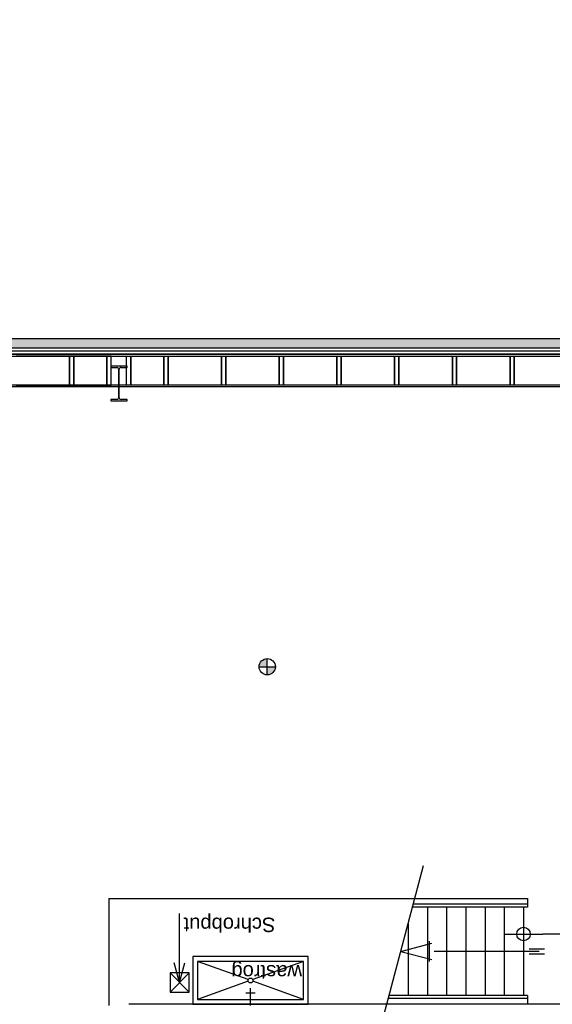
# Model space of a CAD drawing. Header units: metres. Extents: x 69472 to 71247, y 407524 to 411041.
# Tile 8 of 18: x 70301.38 to 70306.92, y 409277 to 409287.24. Entities that reach past the tile are written whole.
import ezdxf

# ---------------------------------------------------------------- set-up
doc = ezdxf.new("R2010")
doc.units = ezdxf.units.M
for name, color, linetype in [('N-BOCHTVERBREDING', 251, 'Continuous'), ('N-BOCHTVERBREDING-A', 253, 'Continuous'), ('N-GEBOUW', 251, 'Continuous')]:
    doc.layers.add(name, color=color, linetype=linetype)
doc.styles.add('Arial', font='arial.ttf')

msp = doc.modelspace()

# ---------------------------------------------------------------- hatches: boundary and pattern name
at = {"layer": 'N-BOCHTVERBREDING-A', "lineweight": -2, "transparency": 33554534}
h = msp.add_hatch(color=256, dxfattribs=at)
h.dxf.hatch_style = 1
edge = h.paths.add_edge_path()
edge.add_line((70302.661, 409259.18), (70300.08, 409259.01))
edge.add_line((70300.08, 409259.01), (70287.02, 409256.42))
edge.add_line((70287.02, 409256.42), (70282.11, 409255.36))
edge.add_line((70282.11, 409255.36), (70278.82, 409255.71))
edge.add_line((70278.82, 409255.71), (70274.75, 409258.18))
edge.add_line((70274.75, 409258.18), (70272.49, 409261.76))
edge.add_line((70272.49, 409261.76), (70272.03, 409270.27))
edge.add_line((70272.03, 409270.27), (70272.18, 409278.53))
edge.add_line((70272.18, 409278.53), (70272.55, 409282.08))
edge.add_line((70272.55, 409282.08), (70272.818, 409287.227))
edge.add_arc((70300.818, 409287.12), 28, 179.7801, 273.7749)
at = {"layer": 'N-GEBOUW', "lineweight": -2}
msp.add_hatch(color=256, dxfattribs=at).paths.add_polyline_path([(70296.267, 409283.918), (70296.362, 409283.823), (70313.535, 409283.824), (70313.535, 409283.919)], flags=0)
h = msp.add_hatch(color=256, dxfattribs=at)
h.paths.add_polyline_path([(70303.955, 409280.509), (70303.871, 409280.509, -0.414214), (70303.955, 409280.594)])
h.paths.add_polyline_path([(70303.955, 409280.425), (70303.955, 409280.509), (70304.04, 409280.509, -0.414214)])

# ---------------------------------------------------------------- linework, layer by layer
at = {"layer": 'N-BOCHTVERBREDING', "lineweight": -2}
msp.add_lwpolyline([(70302.661, 409259.18), (70300.08, 409259.01), (70287.02, 409256.42), (70282.11, 409255.36), (70278.82, 409255.71), (70274.75, 409258.18), (70272.49, 409261.76), (70272.03, 409270.27), (70272.18, 409278.53), (70272.55, 409282.08), (70272.818, 409287.227, 0.434785)], format="xyb", close=True, dxfattribs=at)
msp.add_lwpolyline([(70272.818, 409287.227, 0.434785), (70302.661, 409259.18)], format="xyb", dxfattribs=at)
at = {"layer": 'N-GEBOUW', "lineweight": -2}
for p, q in [((70313.535, 409283.919), (70296.267, 409283.918)), ((70296.362, 409283.823), (70313.535, 409283.824)), ((70308.066, 409283.788), (70296.397, 409283.788)), ((70308.066, 409283.758), (70296.427, 409283.758)), ((70296.427, 409283.758), (70308.066, 409283.758)), ((70296.449, 409283.736), (70308.066, 409283.736)), ((70301.9, 409283.736), (70301.344, 409283.736)), ((70301.9, 409283.436), (70301.9, 409283.736)), ((70301.944, 409283.736), (70301.9, 409283.736)), ((70301.9, 409283.736), (70301.9, 409283.436)), ((70302.288, 409283.736), (70301.944, 409283.736)), ((70301.944, 409283.736), (70301.944, 409283.436)), ((70301.944, 409283.436), (70301.944, 409283.736)), ((70302.288, 409283.436), (70302.288, 409283.736)), ((70302.332, 409283.736), (70302.288, 409283.736)), ((70302.288, 409283.736), (70302.288, 409283.436)), ((70302.332, 409283.436), (70302.332, 409283.736)), ((70302.492, 409283.436), (70302.492, 409283.736)), ((70302.492, 409283.736), (70302.536, 409283.736)), ((70302.536, 409283.436), (70302.536, 409283.736)), ((70302.536, 409283.736), (70302.88, 409283.736)), ((70302.536, 409283.736), (70302.536, 409283.436)), ((70302.88, 409283.736), (70302.88, 409283.436)), ((70302.88, 409283.436), (70302.88, 409283.736)), ((70302.88, 409283.736), (70302.924, 409283.736)), ((70302.924, 409283.436), (70302.924, 409283.736)), ((70302.924, 409283.736), (70303.48, 409283.736)), ((70302.924, 409283.736), (70302.924, 409283.436)), ((70303.48, 409283.736), (70303.48, 409283.436)), ((70303.48, 409283.436), (70303.48, 409283.736)), ((70303.48, 409283.736), (70303.524, 409283.736)), ((70303.524, 409283.436), (70303.524, 409283.736)), ((70303.524, 409283.736), (70304.08, 409283.736)), ((70303.524, 409283.736), (70303.524, 409283.436)), ((70304.08, 409283.736), (70304.08, 409283.436)), ((70304.08, 409283.436), (70304.08, 409283.736)), ((70304.08, 409283.736), (70304.124, 409283.736)), ((70304.124, 409283.436), (70304.124, 409283.736)), ((70304.124, 409283.736), (70304.68, 409283.736)), ((70304.124, 409283.736), (70304.124, 409283.436)), ((70304.68, 409283.736), (70304.68, 409283.436)), ((70304.68, 409283.436), (70304.68, 409283.736)), ((70304.68, 409283.736), (70304.724, 409283.736)), ((70304.724, 409283.436), (70304.724, 409283.736)), ((70304.724, 409283.736), (70305.28, 409283.736)), ((70304.724, 409283.736), (70304.724, 409283.436)), ((70305.28, 409283.736), (70305.28, 409283.436)), ((70305.28, 409283.436), (70305.28, 409283.736)), ((70305.28, 409283.736), (70305.324, 409283.736)), ((70305.324, 409283.436), (70305.324, 409283.736)), ((70305.324, 409283.736), (70305.88, 409283.736)), ((70305.324, 409283.736), (70305.324, 409283.436)), ((70305.88, 409283.736), (70305.88, 409283.436)), ((70305.88, 409283.436), (70305.88, 409283.736)), ((70305.88, 409283.736), (70305.924, 409283.736)), ((70305.924, 409283.436), (70305.924, 409283.736)), ((70305.924, 409283.736), (70306.48, 409283.736)), ((70305.924, 409283.736), (70305.924, 409283.436)), ((70306.48, 409283.736), (70306.48, 409283.436)), ((70306.48, 409283.436), (70306.48, 409283.736)), ((70306.48, 409283.736), (70306.524, 409283.736)), ((70306.524, 409283.436), (70306.524, 409283.736)), ((70306.524, 409283.736), (70307.08, 409283.736)), ((70306.524, 409283.736), (70306.524, 409283.436)), ((70302.327, 409283.633), (70302.327, 409283.62)), ((70302.497, 409283.633), (70302.327, 409283.633)), ((70302.327, 409283.62), (70302.39, 409283.62)), ((70302.408, 409283.602), (70302.408, 409283.304)), ((70302.416, 409283.304), (70302.416, 409283.602)), ((70302.434, 409283.62), (70302.497, 409283.62)), ((70302.497, 409283.62), (70302.497, 409283.633)), ((70308.075, 409283.436), (70296.749, 409283.436)), ((70296.764, 409283.421), (70308.066, 409283.421)), ((70301.344, 409283.436), (70301.9, 409283.436)), ((70301.9, 409283.436), (70301.944, 409283.436)), ((70301.944, 409283.436), (70302.288, 409283.436)), ((70302.288, 409283.436), (70302.332, 409283.436)), ((70302.536, 409283.436), (70302.492, 409283.436)), ((70302.88, 409283.436), (70302.536, 409283.436)), ((70302.924, 409283.436), (70302.88, 409283.436)), ((70303.48, 409283.436), (70302.924, 409283.436)), ((70303.524, 409283.436), (70303.48, 409283.436)), ((70304.08, 409283.436), (70303.524, 409283.436)), ((70304.124, 409283.436), (70304.08, 409283.436)), ((70304.68, 409283.436), (70304.124, 409283.436)), ((70304.724, 409283.436), (70304.68, 409283.436)), ((70305.28, 409283.436), (70304.724, 409283.436)), ((70305.324, 409283.436), (70305.28, 409283.436)), ((70305.88, 409283.436), (70305.324, 409283.436)), ((70305.924, 409283.436), (70305.88, 409283.436)), ((70306.48, 409283.436), (70305.924, 409283.436)), ((70306.524, 409283.436), (70306.48, 409283.436)), ((70307.08, 409283.436), (70306.524, 409283.436)), ((70302.39, 409283.286), (70302.327, 409283.286)), ((70302.327, 409283.286), (70302.327, 409283.273)), ((70302.327, 409283.273), (70302.497, 409283.273)), ((70302.497, 409283.286), (70302.434, 409283.286)), ((70302.497, 409283.273), (70302.497, 409283.286)), ((70303.955, 409280.425), (70303.955, 409280.594)), ((70303.871, 409280.509), (70304.04, 409280.509)), ((70305.106, 409276.659), (70305.581, 409278.441)), ((70302.307, 409278.1), (70305.49, 409278.1)), ((70302.307, 409278.1), (70302.307, 409276.987)), ((70306.66, 409278.04), (70305.474, 409278.04)), ((70305.49, 409278.1), (70306.66, 409278.1)), ((70306.66, 409278.1), (70306.66, 409278.01)), ((70303.043, 409277.224), (70303.043, 409277.943)), ((70306.66, 409278.01), (70305.466, 409278.01)), ((70305.62, 409278.01), (70305.62, 409277.09)), ((70305.82, 409278.01), (70305.82, 409277.09)), ((70306.02, 409278.01), (70306.02, 409277.09)), ((70306.22, 409278.01), (70306.22, 409277.09)), ((70306.42, 409278.01), (70306.42, 409277.09)), ((70306.62, 409278.01), (70306.62, 409277.09)), ((70305.42, 409277.836), (70305.42, 409277.09)), ((70306.62, 409277.93), (70306.62, 409277.53)), ((70306.42, 409277.73), (70306.82, 409277.73)), ((70307.866, 409277.73), (70306.82, 409277.73)), ((70305.344, 409277.55), (70305.665, 409277.636)), ((70305.641, 409277.445), (70305.641, 409277.655)), ((70305.344, 409277.55), (70305.665, 409277.464)), ((70306.782, 409277.55), (70305.69, 409277.55)), ((70306.679, 409277.575), (70306.84, 409277.575)), ((70306.679, 409277.525), (70306.84, 409277.525)), ((70303.043, 409277.225), (70302.988, 409277.432)), ((70303.043, 409277.225), (70303.099, 409277.432)), ((70304.381, 409277.495), (70303.181, 409277.495)), ((70303.181, 409277.495), (70303.181, 409277)), ((70304.331, 409277.445), (70303.231, 409277.445)), ((70303.231, 409277.445), (70303.231, 409277.05)), ((70303.757, 409277.256), (70303.231, 409277.445)), ((70304.331, 409277.445), (70303.804, 409277.256)), ((70304.331, 409277.05), (70304.331, 409277.445)), ((70304.381, 409277), (70304.381, 409277.495)), ((70302.944, 409277.326), (70302.944, 409277.126)), ((70303.144, 409277.326), (70302.944, 409277.326)), ((70302.944, 409277.326), (70303.144, 409277.126)), ((70303.144, 409277.326), (70302.944, 409277.126)), ((70303.144, 409277.126), (70303.144, 409277.326)), ((70303.757, 409277.239), (70303.231, 409277.05)), ((70304.331, 409277.05), (70303.804, 409277.239)), ((70302.944, 409277.126), (70303.144, 409277.126)), ((70303.831, 409277.116), (70303.731, 409277.116)), ((70303.781, 409276.987), (70303.781, 409277.166)), ((70303.231, 409277.05), (70304.331, 409277.05)), ((70306.66, 409277.06), (70305.213, 409277.06)), ((70306.66, 409277.09), (70305.221, 409277.09)), ((70306.66, 409277.09), (70305.221, 409277.09)), ((70306.66, 409277.09), (70306.66, 409277)), ((70308.457, 409277), (70302.517, 409277)), ((70303.181, 409277), (70304.381, 409277)), ((70306.66, 409277), (70304.797, 409277))]:
    msp.add_line(p, q, dxfattribs=at)
for centre, radius in [((70303.955, 409280.509), 0.0844), ((70306.62, 409277.73), 0.07), ((70303.781, 409277.247), 0.025)]:
    msp.add_circle(centre, radius, dxfattribs=at)
for centre, start, end in [((70302.39, 409283.602), 0.0021, 90.0021), ((70302.434, 409283.602), 90.0021, 180.0021), ((70302.39, 409283.304), 270.0021, 0.0021), ((70302.434, 409283.304), 180.0021, 270.0021)]:
    msp.add_arc(centre, 0.018, start, end, dxfattribs=at)

# ---------------------------------------------------------------- texts
at = {"layer": 'N-GEBOUW', "lineweight": -2, "style": 'Arial'}
for s, p in [('Schrobput', (70304.04, 409277.901)), ('wastrog', (70304.316, 409277.407))]:
    msp.add_text(s, height=0.15, rotation=180.0021, dxfattribs=at).set_placement(p)

doc.saveas('drawing.dxf')
